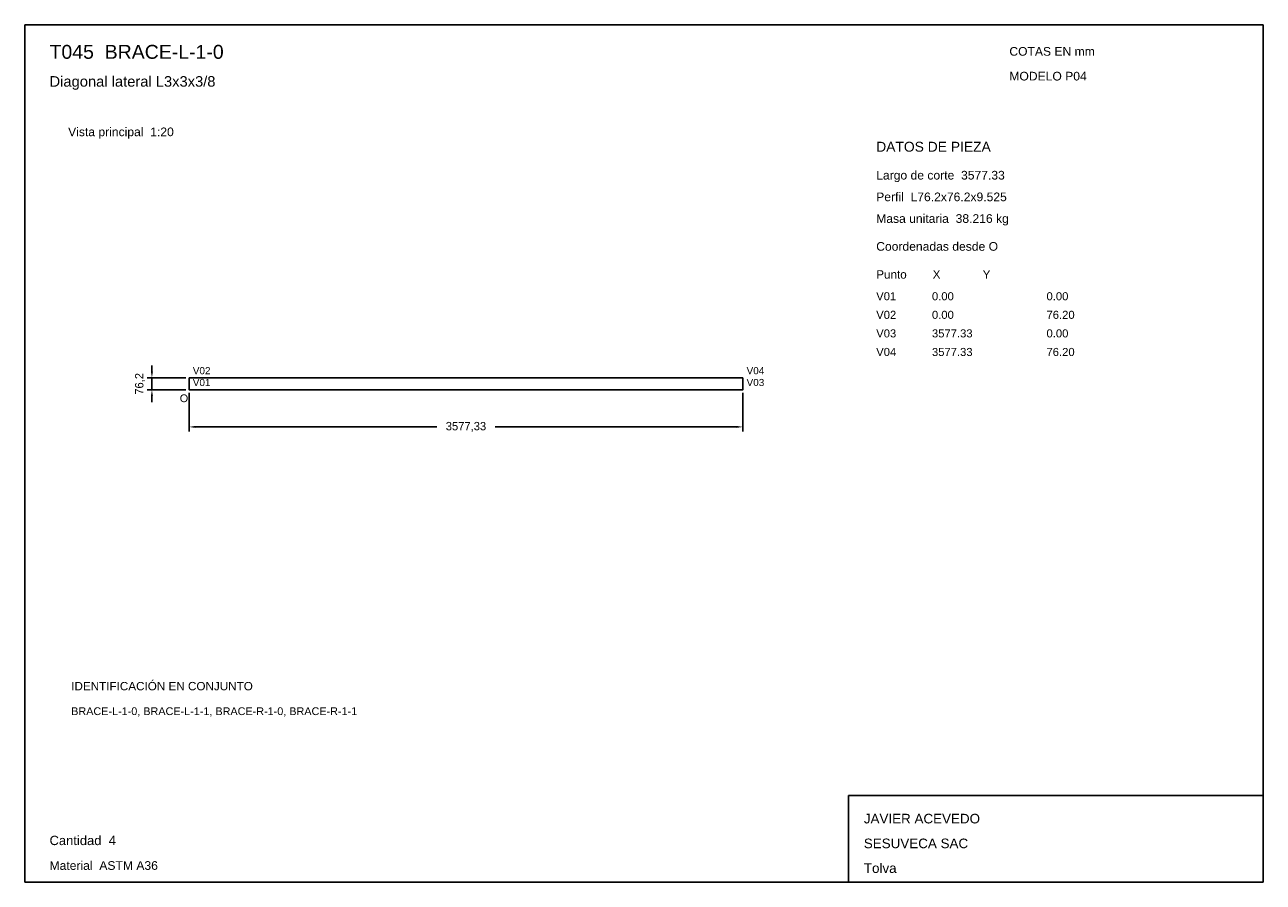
# Model space of a CAD drawing. Header units: millimetres. Extents: x 10 to 410, y 10 to 287.
import ezdxf

# ---------------------------------------------------------------- set-up
doc = ezdxf.new("R2010")
doc.units = ezdxf.units.MM
doc.styles.add('ARIAL', font='arial.ttf')
doc.dimstyles.get("Standard").update_dxf_attribs({"dimtxt": 2.5, "dimasz": 2.5, "dimexe": 1.25, "dimexo": 0.625, "dimtad": 1, "dimcen": 2.5, "dimazin": 3, "dimtfac": 1, "dimtmove": 0, "dimatfit": 3})

# ---------------------------------------------------------------- blocks, each defined once
blk = doc.blocks.new('_CLOSEDFILLED')
at = {"color": 0, "linetype": 'BYBLOCK'}
blk.add_solid([(-1, 0.16), (0, 0), (-1, -0.16)], dxfattribs=at)
blk = doc.blocks.new('*D1')
for p, q in [((63.07, 168.09), (63.07, 155.59)), ((241.93, 168.09), (241.93, 155.59)), ((65.07, 157.09), (143.05, 157.09)), ((161.95, 157.09), (239.93, 157.09))]:
    blk.add_line(p, q)
at = {"layer": 'Defpoints'}
for p in [(63.07, 169.09), (241.93, 169.09), (63.07, 157.09)]:
    blk.add_point(p, dxfattribs=at)
at = {"xscale": 2, "yscale": 2, "rotation": 180}
blk.add_blockref('_CLOSEDFILLED', (63.07, 157.09), dxfattribs=at)
at = {"xscale": 2, "yscale": 2}
blk.add_blockref('_CLOSEDFILLED', (241.93, 157.09), dxfattribs=at)
at = {"insert": (152.5, 157.09), "char_height": 2.7, "attachment_point": 5}
blk.add_mtext('3577,33', dxfattribs=at)

msp = doc.modelspace()

# ---------------------------------------------------------------- linework, layer by layer
for p, q in [((410, 287), (10, 287)), ((10, 287), (10, 10)), ((410, 10), (410, 287)), ((410, 38), (276, 38)), ((276, 38), (276, 10)), ((410, 10), (410, 38)), ((10, 10), (410, 10)), ((276, 10), (410, 10))]:
    msp.add_line(p, q)
for points in [[(63.06684, 172.905), (241.93316, 172.905), (241.93316, 172.905)], [(63.06684, 172.905), (63.06684, 169.095), (63.06684, 169.095)], [(241.93316, 172.905), (241.93316, 169.095), (241.93316, 169.095)], [(63.06684, 169.095), (241.93316, 169.095), (241.93316, 169.095)]]:
    msp.add_lwpolyline(points)

# ---------------------------------------------------------------- texts
at = {"style": 'ARIAL'}
for s, height, p in [('T045  BRACE-L-1-0', 4.5, (18, 276)), ('COTAS EN mm', 2.8, (328, 277)), ('Diagonal lateral L3x3x3/8', 3.4, (18, 267)), ('MODELO P04', 2.8, (328, 269)), ('Vista principal  1:20', 2.8, (24, 251)), ('DATOS DE PIEZA', 3.2, (285, 246)), ('Largo de corte  3577.33', 2.8, (285, 237)), ('Perfil  L76.2x76.2x9.525', 2.8, (285, 230)), ('Masa unitaria  38.216 kg', 2.8, (285, 223)), ('Coordenadas desde O', 2.8, (285, 214)), ('Punto        X             Y', 2.7, (285, 205)), ('V01', 2.6, (285, 198)), ('0.00', 2.6, (303, 198)), ('0.00', 2.6, (340, 198)), ('V02', 2.6, (285, 192)), ('0.00', 2.6, (303, 192)), ('76.20', 2.6, (340, 192)), ('V03', 2.6, (285, 186)), ('3577.33', 2.6, (303, 186)), ('0.00', 2.6, (340, 186)), ('V04', 2.6, (285, 180)), ('3577.33', 2.6, (303, 180)), ('76.20', 2.6, (340, 180)), ('V02', 2.3, (64.26684, 174.105)), ('V04', 2.3, (243.13314, 174.105)), ('V01', 2.3, (64.26684, 170.295)), ('V03', 2.3, (243.13314, 170.295)), ('O', 2.5, (60.06684, 165.095)), ('IDENTIFICACIÓN EN CONJUNTO', 2.7, (25, 72)), ('BRACE-L-1-0, BRACE-L-1-1, BRACE-R-1-0, BRACE-R-1-1', 2.5, (25, 64)), ('JAVIER ACEVEDO', 3.1, (281, 29)), ('Cantidad  4', 3, (18, 22)), ('SESUVECA SAC', 3.1, (281, 21)), ('Material  ASTM A36', 2.8, (18, 14)), ('Tolva', 3.1, (281, 13))]:
    msp.add_text(s, height=height, dxfattribs=at).set_placement(p)

# ---------------------------------------------------------------- dimensions: what is measured, and where the dimension line sits
msp.add_linear_dim(base=(51.06684, 169.095), p1=(63.06684, 169.095), p2=(63.06684, 172.905), angle=90, dimstyle='Standard', override={"dimtxt": 2.7, "dimasz": 2, "dimexe": 1.5, "dimexo": 1, "dimgap": 1, "dimdec": 2, "dimlfac": 20, "dimzin": 8}).render()
dim = msp.add_linear_dim(base=(63.06684, 157.095), p1=(63.06684, 169.095), p2=(241.93316, 169.095), dimstyle='Standard', override={"dimtxt": 2.7, "dimasz": 2, "dimexe": 1.5, "dimexo": 1, "dimgap": 1, "dimdec": 2, "dimlfac": 20, "dimzin": 8})
dim.commit()
dim.dimension.update_dxf_attribs({"geometry": '*D1', "text_midpoint": (152.5, 157.095)})

doc.saveas('drawing.dxf')
